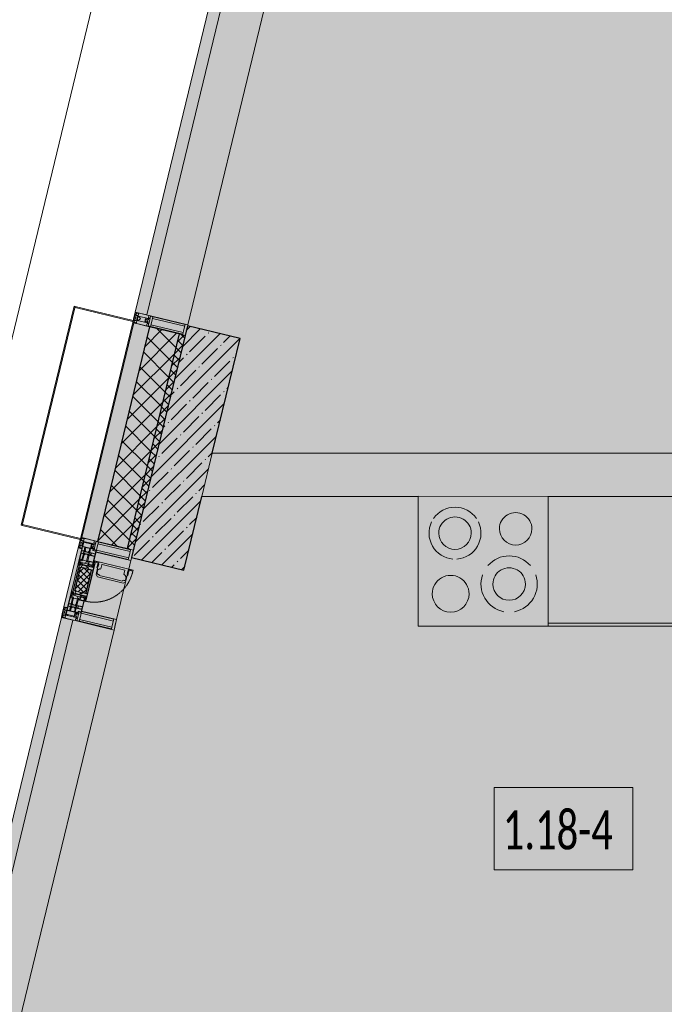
# Model space of a CAD drawing. Header units: millimetres. Extents: x -76220005 to 7466349, y -86687 to 22351.
# Tile 18 of 256: x 20439 to 23414, y -39974 to -35428. Entities that reach past the tile are written whole.
import ezdxf

# ---------------------------------------------------------------- set-up
doc = ezdxf.new("R2010")
doc.units = ezdxf.units.MM
doc.linetypes.add('-D1-02х01', pattern=[3, 2, -1])
for name, color, linetype, lineweight in [('_0', 7, 'Continuous', 13), ('A-010-A_ROOM', 7, 'Continuous', 18), ('A-200-M_WALL', 7, 'Continuous', 5), ('A-200-M_WALL_PAT', 7, 'Continuous', 5), ('A-214-M_CURT_WALL', 7, 'Continuous', 5), ('A-215-M_CURT_PANEL', 7, 'Continuous', 5), ('A-280-M_COLUMN', 7, 'Continuous', 5), ('A-314-M_WINDOW', 7, 'Continuous', 5), ('A-700-M_FFE', 7, 'Continuous', 5), ('E-610-M_EPS', 7, 'Continuous', 5), ('S-280-M_COLUMN', 7, 'Continuous', 5), ('Z-060-M_DETAIL', 7, 'Continuous', 5), ('Ограждение', 7, 'Continuous', 5), ('Поручни', 7, 'Continuous', 5)]:
    doc.layers.add(name, color=color, linetype=linetype, lineweight=lineweight)
doc.styles.add('Calibri Light_2', font='Calibri light.ttf', dxfattribs={"width": 0.7, "height": 250})

# ---------------------------------------------------------------- blocks, each defined once
blk = doc.blocks.new('System Panel - A_PAN_Glass-3940179-50_AS_Plan_10')
at = {"layer": 'A-215-M_CURT_PANEL'}
for p, q in [((925, 55), (-925, 55)), ((-925, 55), (-925, 0)), ((925, 0), (925, 55)), ((-925, 0), (925, 0))]:
    blk.add_line(p, q, dxfattribs=at)
blk = doc.blocks.new('Rectangular Mullion - R_StandardFrame_50Wx250H-3725803-50_AS_Plan_10')
at = {"layer": 'A-214-M_CURT_WALL'}
blk.add_line((-11858.8, 24972.1), (-11423.8, 26770.2), dxfattribs=at)
blk = doc.blocks.new('Rectangular Mullion - 50Wx250H-2623690-50_AS_Plan_10')
at = {"layer": 'Z-060-M_DETAIL'}
for p, q in [((-25, 65.2), (-25, 250)), ((-25, 250), (0, 250)), ((-23, 237.3), (0, 237.3)), ((-23, 237.3), (-23, 73.6)), ((-14.9, 84), (-14.9, 237.3)), ((25, 250), (0, 250)), ((23, 237.3), (0, 237.3)), ((14.9, 84), (14.9, 237.3)), ((23, 237.3), (23, 73.6)), ((25, 65.2), (25, 250)), ((-14, 65.2), (-25, 65.2)), ((0, 84), (-23, 84)), ((-0.5, 73.6), (-23, 73.6)), ((-14, 71.3), (-14, 65.2)), ((-10, 71.3), (-14, 71.3)), ((-10, 53), (-10, 71.3)), ((-8.7, 53), (-10, 53)), ((-10, 53), (-10, 17)), ((-8.7, 53), (-7, 54.7)), ((-7, 65.2), (-5.9, 67.3)), ((-7, 65.2), (-7, 54.7)), ((-4.1, 67.3), (-5.9, 67.3)), ((-4.1, 67.3), (-2.9, 65.1)), ((-2.9, 65.1), (-2.9, 54.6)), ((-1.3, 53), (-2.9, 54.6)), ((0, 53), (-1.3, 53)), ((0, 84), (23, 84)), ((0, 53), (1.3, 53)), ((0.5, 73.6), (23, 73.6)), ((1.3, 53), (2.9, 54.6)), ((4.1, 67.3), (2.9, 65.1)), ((2.9, 65.1), (2.9, 54.6)), ((4.1, 67.3), (5.9, 67.3)), ((7, 65.2), (5.9, 67.3)), ((7, 65.2), (7, 54.7)), ((8.7, 53), (7, 54.7)), ((8.7, 53), (10, 53)), ((10, 71.3), (14, 71.3)), ((10, 53), (10, 71.3)), ((10, 53), (10, 17)), ((14, 71.3), (14, 65.2)), ((14, 65.2), (25, 65.2)), ((-23.8, 14.6), (-25, 14.2)), ((-25, 0), (-25, 14.2)), ((-22.3, 17), (-23.8, 17)), ((-23.8, 17), (-23.8, 14.6)), ((-22.5, 10.6), (-23.8, 14.6)), ((-22.5, 10.6), (-23.7, 9.9)), ((-23.7, 1.3), (-23.7, 9.9)), ((-23.7, 1.3), (-11.8, 1.3)), ((-23.2, 10.2), (-22.5, 8)), ((-22.5, 8), (-22.5, 4.5)), ((-21.3, 4.5), (-22.5, 4.5)), ((-22.3, 17), (-22.3, 16)), ((-22.3, 16), (-21.3, 16)), ((-19, 17.6), (-21.3, 16)), ((-21.3, 4.5), (-21.3, 6.5)), ((-21.3, 6.5), (-14.2, 6.5)), ((-18.4, 16.6), (-19, 17.6)), ((-7.4, 16.6), (-18.4, 16.6)), ((-14.2, 6.5), (-14.2, 4.5)), ((-13.2, 4.5), (-14.2, 4.5)), ((-13.2, 4.5), (-12.2, 7.2)), ((-12.7, 7.6), (-11.3, 11.4)), ((-12.7, 7.6), (-11.8, 6.9)), ((-12.2, 9), (-12.2, 14.8)), ((-12.2, 14.8), (0, 14.8)), ((-11.8, 1.3), (-11.8, 6.9)), ((-10.5, 11.2), (-11.3, 11.4)), ((-10.5, 1.5), (-10.5, 11.2)), ((-4.8, 1.5), (-10.5, 1.5)), ((-10, 17), (-7.5, 17)), ((-8.5, 23), (-1.5, 30)), ((-8.5, 18.5), (-8.5, 23)), ((-7.5, 18.5), (-8.5, 18.5)), ((-7.5, 17), (-7.5, 18.5)), ((-7.4, 18), (-7.4, 16.6)), ((-2.6, 18), (-7.4, 18)), ((0, 8), (-4.8, 8)), ((-4.8, 1.5), (-4.8, 8)), ((-2.6, 18), (-2.6, 16.8)), ((-2.6, 16.8), (0, 16.8)), ((-1.5, 30), (0, 30)), ((1.5, 30), (0, 30)), ((2.6, 16.8), (0, 16.8)), ((0, 14.8), (0, 16.8)), ((0, 14.8), (0, 16.8)), ((12.2, 14.8), (0, 14.8)), ((0, 0), (0, 8)), ((0, 8), (4.8, 8)), ((0, 0), (0, 8)), ((8.5, 23), (1.5, 30)), ((2.6, 18), (2.6, 16.8)), ((2.6, 18), (7.4, 18)), ((4.8, 1.5), (4.8, 8)), ((4.8, 1.5), (10.5, 1.5)), ((7.4, 18), (7.4, 16.6)), ((7.4, 16.6), (18.4, 16.6)), ((7.5, 18.5), (8.5, 18.5)), ((7.5, 17), (7.5, 18.5)), ((10, 17), (7.5, 17)), ((8.5, 18.5), (8.5, 23)), ((10.5, 11.2), (11.3, 11.4)), ((10.5, 1.5), (10.5, 11.2)), ((12.7, 7.6), (11.3, 11.4)), ((12.7, 7.6), (11.8, 6.9)), ((11.8, 1.3), (11.8, 6.9)), ((23.7, 1.3), (11.8, 1.3)), ((12.2, 9), (12.2, 14.8)), ((13.2, 4.5), (12.2, 7.2)), ((13.2, 4.5), (14.2, 4.5)), ((21.3, 6.5), (14.2, 6.5)), ((14.2, 6.5), (14.2, 4.5)), ((18.4, 16.6), (19, 17.6)), ((19, 17.6), (21.3, 16)), ((22.3, 16), (21.3, 16)), ((21.3, 4.5), (21.3, 6.5)), ((21.3, 4.5), (22.5, 4.5)), ((22.3, 17), (22.3, 16)), ((22.3, 17), (23.8, 17)), ((22.5, 10.6), (23.8, 14.6)), ((22.5, 10.6), (23.7, 9.9)), ((23.2, 10.2), (22.5, 8)), ((22.5, 8), (22.5, 4.5)), ((23.7, 1.3), (23.7, 9.9)), ((23.8, 17), (23.8, 14.6)), ((23.8, 14.6), (25, 14.2)), ((25, 0), (25, 14.2)), ((-25, 0), (0, 0)), ((25, 0), (0, 0))]:
    blk.add_line(p, q, dxfattribs=at)
for centre, start, end in [((-0.5, 73.1), 360, 90), ((0.5, 73.1), 90, 180)]:
    blk.add_arc(centre, 0.5, start, end, dxfattribs=at)
blk = doc.blocks.new('Rectangular Mullion - R_StandardFrame_50Wx250H-3812575-50_AS_Plan_10')
at = {"layer": 'A-214-M_CURT_WALL', "lineweight": 9}
for p, q in [((-50, -250), (-50, 0)), ((-50, 0), (0, 0)), ((0, 0), (0, -250)), ((0, -250), (-50, -250))]:
    blk.add_line(p, q, dxfattribs=at)
blk = doc.blocks.new('A_PAN_Створка - 383мм-V43-50_AS_Plan_10')
at = {"layer": 'A-215-M_CURT_PANEL'}
h = blk.add_hatch(dxfattribs=at)
h.set_pattern_fill('FP_46', color=256, style=0, pattern_type=2)
h.set_pattern_definition([(328.6, (-7023.403, -17648.281), (10.420193, 17.071016), []), (58.6, (-7023.403, -17648.281), (-17.071016, 10.420193), [])])
h.paths.add_polyline_path([(-54.6, -81.8), (-53.6, -82.7), (54.6, -81.8), (54.6, -63.4), (57.2, -60.8), (57.2, -36.4), (54.9, -34.1), (54.5, -31.8), (-54.5, -31.8), (-54.9, -34.1), (-57.2, -36.4), (-57.2, -60.8), (-54.6, -63.4)])
at = {"layer": 'A-314-M_WINDOW'}
for p, q in [((-67.9, -17), (-171, -17)), ((-171, -17), (-171, -57)), ((-171, -18.5), (-153.5, -18.5)), ((-153.5, -18.5), (-152, -20)), ((-152, -20), (-152, -73.5)), ((-150.5, -17), (-150.5, -29.4)), ((-132.4, -18.6), (-150.5, -18.6)), ((-150.5, -29.4), (-132.4, -29.4)), ((-150.5, -33.6), (-150.5, -68)), ((-136.3, -33.6), (-150.5, -33.6)), ((-137.2, -31), (-135.8, -35)), ((-132.5, -31), (-137.2, -31)), ((-132.1, -36.8), (-135.8, -35)), ((-132.5, -31.9), (-133.4, -33.7)), ((-133.4, -33.7), (-130.1, -35.3)), ((-132.5, -31.9), (-132.5, -31)), ((-132.4, -29.4), (-132.4, -18.6)), ((-132.1, -49), (-132.1, -36.8)), ((-131, -18.2), (-131, -29.5)), ((-120.8, -18.2), (-131, -18.2)), ((-131, -29.5), (-120.8, -29.5)), ((-131, -30.9), (-131, -33)), ((-120.8, -30.9), (-131, -30.9)), ((-129.4, -34.6), (-131, -33)), ((-130.1, -35.3), (-129.4, -34.6)), ((-130.1, -35.3), (-130.1, -50.4)), ((-122.4, -34.6), (-120.8, -33)), ((-121.7, -35.3), (-122.4, -34.6)), ((-118.4, -33.7), (-121.7, -35.3)), ((-121.7, -35.3), (-121.7, -50.4)), ((-120.8, -18.2), (-120.8, -29.5)), ((-120.8, -30.9), (-120.8, -33)), ((-119.7, -36.8), (-115.9, -35)), ((-119.7, -49), (-119.7, -36.8)), ((-119.3, -18.6), (-92.5, -18.6)), ((-119.3, -29.4), (-119.3, -18.6)), ((-92.5, -29.4), (-119.3, -29.4)), ((-119.3, -31), (-114.6, -31)), ((-119.3, -31.9), (-119.3, -31)), ((-119.3, -31.9), (-118.4, -33.7)), ((-114.6, -31), (-115.9, -35)), ((-94.1, -33.5), (-115.4, -33.5)), ((-89.9, -35.1), (-94.1, -33.5)), ((-92.5, -18.6), (-92.5, -29.4)), ((-90.8, -18.5), (-90.8, -29.4)), ((-87.3, -18.5), (-90.8, -18.5)), ((-90.8, -29.4), (-85.9, -29.4)), ((-89.9, -32.5), (-89.9, -35.1)), ((-85.9, -32.5), (-89.9, -32.5)), ((-89.9, -35.1), (-89.9, -50.9)), ((-87.3, -20.4), (-87.3, -18.5)), ((-87.3, -20.4), (-87.3, -21.9)), ((-84.8, -20.4), (-87.3, -20.4)), ((-87.3, -21.9), (-85.9, -21.9)), ((-85.9, -18.2), (-85.9, -20.4)), ((-75.9, -18.2), (-85.9, -18.2)), ((-85.9, -21.9), (-85.9, -29.4)), ((-85.9, -29.4), (-85.9, -32.5)), ((-83.4, -20.4), (-84.8, -20.4)), ((-70, -33.8), (-83.4, -20.4)), ((-78, -84), (-78, -23.5)), ((-78, -23.5), (-67.9, -23.5)), ((-78, -36.8), (-70, -36.8)), ((-78, -45.6), (-78, -36.8)), ((-75.9, -21.5), (-75.9, -18.2)), ((-75.9, -21.5), (-75.9, -23.5)), ((-74.9, -21.5), (-75.9, -21.5)), ((-75.9, -23.5), (-73, -23.5)), ((-74.9, -17.9), (-74.9, -21.5)), ((-68.9, -17.9), (-74.9, -17.9)), ((-67.2, -29.3), (-73, -23.5)), ((-61.4, -23.5), (-70, -32.1)), ((-70, -32.1), (-70, -62.5)), ((-70, -36.8), (-70, -33.8)), ((-68.9, -21.5), (-68.9, -17.9)), ((-67.9, -21.5), (-68.9, -21.5)), ((67.9, -17), (-67.9, -17)), ((-61.4, -23.5), (-67.9, -17)), ((-67.9, -17), (-67.9, -23.5)), ((-67.9, -17), (67.9, -17)), ((-67.9, -21.5), (-67.9, -23.5)), ((-67.9, -23.5), (-64.6, -26.8)), ((-67.9, -23.5), (-64.6, -26.8)), ((-64.6, -26.8), (-67.2, -29.3)), ((-64.6, -26.8), (-61.4, -23.5)), ((61.4, -23.5), (-61.4, -23.5)), ((67.9, -17), (61.4, -23.5)), ((70, -32.1), (61.4, -23.5)), ((61.4, -23.5), (64.6, -26.8)), ((67.9, -23.5), (64.6, -26.8)), ((64.6, -26.8), (67.9, -23.5)), ((64.6, -26.8), (67.2, -29.3)), ((67.2, -29.3), (73, -23.5)), ((67.9, -23.5), (67.9, -17)), ((171, -17), (67.9, -17)), ((67.9, -21.5), (67.9, -23.5)), ((67.9, -21.5), (68.9, -21.5)), ((67.9, -23.5), (78, -23.5)), ((68.9, -17.9), (74.9, -17.9)), ((68.9, -21.5), (68.9, -17.9)), ((70, -33.8), (83.4, -20.4)), ((70, -62.5), (70, -32.1)), ((70, -36.8), (70, -33.8)), ((78, -36.8), (70, -36.8)), ((75.9, -23.5), (73, -23.5)), ((74.9, -17.9), (74.9, -21.5)), ((74.9, -21.5), (75.9, -21.5)), ((75.9, -18.2), (85.9, -18.2)), ((75.9, -21.5), (75.9, -18.2)), ((75.9, -21.5), (75.9, -23.5)), ((78, -23.5), (78, -84)), ((78, -45.6), (78, -36.8)), ((83.4, -20.4), (84.8, -20.4)), ((84.8, -20.4), (87.3, -20.4)), ((85.9, -18.2), (85.9, -20.4)), ((85.9, -21.9), (85.9, -29.4)), ((87.3, -21.9), (85.9, -21.9)), ((85.9, -29.4), (85.9, -32.5)), ((90.8, -29.4), (85.9, -29.4)), ((85.9, -32.5), (89.9, -32.5)), ((87.3, -18.5), (90.8, -18.5)), ((87.3, -20.4), (87.3, -18.5)), ((87.3, -20.4), (87.3, -21.9)), ((89.9, -32.5), (89.9, -35.1)), ((89.9, -35.1), (94.1, -33.5)), ((89.9, -35.1), (89.9, -50.9)), ((90.8, -18.5), (90.8, -29.4)), ((92.5, -18.6), (92.5, -29.4)), ((119.3, -18.6), (92.5, -18.6)), ((92.5, -29.4), (119.3, -29.4)), ((94.1, -33.5), (115.4, -33.5)), ((114.6, -31), (115.9, -35)), ((119.3, -31), (114.6, -31)), ((119.7, -36.8), (115.9, -35)), ((119.3, -31.9), (118.4, -33.7)), ((118.4, -33.7), (121.7, -35.3)), ((119.3, -29.4), (119.3, -18.6)), ((119.3, -31.9), (119.3, -31)), ((119.7, -49), (119.7, -36.8)), ((120.8, -18.2), (120.8, -29.5)), ((120.8, -18.2), (131, -18.2)), ((131, -29.5), (120.8, -29.5)), ((120.8, -30.9), (120.8, -33)), ((120.8, -30.9), (131, -30.9)), ((122.4, -34.6), (120.8, -33)), ((121.7, -35.3), (122.4, -34.6)), ((121.7, -35.3), (121.7, -50.4)), ((129.4, -34.6), (131, -33)), ((130.1, -35.3), (129.4, -34.6)), ((133.4, -33.7), (130.1, -35.3)), ((130.1, -35.3), (130.1, -50.4)), ((131, -18.2), (131, -29.5)), ((131, -30.9), (131, -33)), ((132.1, -36.8), (135.8, -35)), ((132.1, -49), (132.1, -36.8)), ((132.4, -18.6), (150.5, -18.6)), ((132.4, -29.4), (132.4, -18.6)), ((150.5, -29.4), (132.4, -29.4)), ((132.5, -31), (137.2, -31)), ((132.5, -31.9), (132.5, -31)), ((132.5, -31.9), (133.4, -33.7)), ((137.2, -31), (135.8, -35)), ((136.3, -33.6), (150.5, -33.6)), ((150.5, -17), (150.5, -29.4)), ((150.5, -33.6), (150.5, -68)), ((153.5, -18.5), (152, -20)), ((152, -20), (152, -73.5)), ((171, -18.5), (153.5, -18.5)), ((171, -57), (171, -17)), ((-171, -55.5), (-152, -55.5)), ((-171, -57), (-156, -57)), ((-153, -60), (-153, -73.5)), ((-153, -73.5), (-150, -73.5)), ((-136.4, -52.4), (-150.5, -52.4)), ((-150.5, -56.6), (-132.4, -56.6)), ((-150.5, -68), (-143.5, -68)), ((-150.5, -69.5), (-150.5, -73.5)), ((-145, -69.5), (-150.5, -69.5)), ((-150, -73.5), (-150, -84)), ((-150, -84), (-78, -84)), ((-148.5, -81), (-148.5, -82.5)), ((-143.5, -81), (-148.5, -81)), ((-148.5, -82.5), (-132.4, -82.5)), ((-145, -69.5), (-145, -79.5)), ((-143.5, -68), (-143.5, -81)), ((-137.2, -54.8), (-135.8, -50.8)), ((-132.5, -54.8), (-137.2, -54.8)), ((-132.1, -49), (-135.8, -50.8)), ((-133.4, -52), (-130.1, -50.4)), ((-132.5, -53.8), (-133.4, -52)), ((-132.5, -53.8), (-132.5, -54.8)), ((-132.4, -56.6), (-132.4, -82.5)), ((-129.4, -51.1), (-131, -52.7)), ((-131, -55.1), (-131, -52.7)), ((-120.8, -55.1), (-131, -55.1)), ((-131, -56.5), (-131, -62.6)), ((-131, -56.5), (-120.8, -56.5)), ((-120.8, -62.6), (-131, -62.6)), ((-131, -64.6), (-120.8, -64.6)), ((-131, -82.5), (-131, -64.6)), ((-131, -82.5), (-120.8, -82.5)), ((-130.1, -50.4), (-129.4, -51.1)), ((-121.7, -50.4), (-122.4, -51.1)), ((-122.4, -51.1), (-120.8, -52.7)), ((-118.4, -52), (-121.7, -50.4)), ((-120.8, -55.1), (-120.8, -52.7)), ((-120.8, -56.5), (-120.8, -62.6)), ((-120.8, -82.5), (-120.8, -64.6)), ((-119.7, -49), (-115.9, -50.8)), ((-119.3, -53.8), (-118.4, -52)), ((-119.3, -53.8), (-119.3, -54.8)), ((-119.3, -54.8), (-114.6, -54.8)), ((-119.3, -56.6), (-119.3, -82.5)), ((-92.5, -56.6), (-119.3, -56.6)), ((-119.3, -82.5), (-92.5, -82.5)), ((-114.6, -54.8), (-115.9, -50.8)), ((-94.1, -52.5), (-115.3, -52.5)), ((-89.9, -50.9), (-94.1, -52.5)), ((-92.5, -56.6), (-92.5, -82.5)), ((-73.9, -87.5), (-91.5, -87.5)), ((-91.5, -87.5), (-91.5, -92)), ((-90.8, -56.6), (-85.9, -56.6)), ((-90.8, -62.7), (-90.8, -56.6)), ((-80.4, -62.7), (-90.8, -62.7)), ((-90.8, -64.6), (-90.8, -82.5)), ((-80.1, -64.6), (-90.8, -64.6)), ((-90.8, -82.5), (-79.5, -82.5)), ((-89.9, -52.2), (-89.9, -50.9)), ((-89.9, -52.2), (-88.6, -53.5)), ((-85.9, -53.5), (-88.6, -53.5)), ((-85.9, -53.5), (-78, -45.6)), ((-85.9, -56.6), (-85.9, -53.5)), ((-78, -84), (-85, -84)), ((-85, -84), (-85, -87.5)), ((-85, -87.5), (-78, -87.5)), ((-80.4, -61.1), (-80.4, -62.7)), ((-78, -61.1), (-80.4, -61.1)), ((-80.1, -66.1), (-80.1, -64.6)), ((-78, -66.1), (-80.1, -66.1)), ((-79.5, -80.6), (-78, -80.6)), ((-79.5, -82.5), (-79.5, -80.6)), ((-78, -66.1), (-78, -61.1)), ((-78, -87.5), (-78, -84)), ((-78, -84), (-73.9, -84)), ((-70, -62.5), (-73.9, -62.5)), ((-73.9, -62.5), (-73.9, -87.5)), ((73.9, -62.5), (70, -62.5)), ((73.9, -87.5), (73.9, -62.5)), ((73.9, -84), (78, -84)), ((91.5, -87.5), (73.9, -87.5)), ((85.9, -53.5), (78, -45.6)), ((78, -61.1), (80.4, -61.1)), ((78, -66.1), (78, -61.1)), ((78, -66.1), (80.1, -66.1)), ((79.5, -80.6), (78, -80.6)), ((78, -87.5), (78, -84)), ((78, -84), (85, -84)), ((78, -84), (150, -84)), ((85, -87.5), (78, -87.5)), ((79.5, -82.5), (79.5, -80.6)), ((90.8, -82.5), (79.5, -82.5)), ((80.1, -64.6), (90.8, -64.6)), ((80.1, -66.1), (80.1, -64.6)), ((80.4, -61.1), (80.4, -62.7)), ((80.4, -62.7), (90.8, -62.7)), ((85, -84), (85, -87.5)), ((85.9, -53.5), (88.6, -53.5)), ((85.9, -56.6), (85.9, -53.5)), ((90.8, -56.6), (85.9, -56.6)), ((89.9, -52.2), (88.6, -53.5)), ((89.9, -50.9), (94.1, -52.5)), ((89.9, -52.2), (89.9, -50.9)), ((90.8, -62.7), (90.8, -56.6)), ((90.8, -64.6), (90.8, -82.5)), ((91.5, -92), (91.5, -87.5)), ((92.5, -56.6), (119.3, -56.6)), ((92.5, -56.6), (92.5, -82.5)), ((119.3, -82.5), (92.5, -82.5)), ((94.1, -52.5), (115.3, -52.5)), ((114.6, -54.8), (115.9, -50.8)), ((119.3, -54.8), (114.6, -54.8)), ((119.7, -49), (115.9, -50.8)), ((118.4, -52), (121.7, -50.4)), ((119.3, -53.8), (118.4, -52)), ((119.3, -53.8), (119.3, -54.8)), ((119.3, -56.6), (119.3, -82.5)), ((122.4, -51.1), (120.8, -52.7)), ((120.8, -55.1), (120.8, -52.7)), ((120.8, -55.1), (131, -55.1)), ((120.8, -56.5), (120.8, -62.6)), ((131, -56.5), (120.8, -56.5)), ((120.8, -62.6), (131, -62.6)), ((120.8, -82.5), (120.8, -64.6)), ((131, -64.6), (120.8, -64.6)), ((131, -82.5), (120.8, -82.5)), ((121.7, -50.4), (122.4, -51.1)), ((130.1, -50.4), (129.4, -51.1)), ((129.4, -51.1), (131, -52.7)), ((133.4, -52), (130.1, -50.4)), ((131, -55.1), (131, -52.7)), ((131, -56.5), (131, -62.6)), ((131, -82.5), (131, -64.6)), ((132.1, -49), (135.8, -50.8)), ((150.5, -56.6), (132.4, -56.6)), ((132.4, -56.6), (132.4, -82.5)), ((148.5, -82.5), (132.4, -82.5)), ((132.5, -53.8), (133.4, -52)), ((132.5, -53.8), (132.5, -54.8)), ((132.5, -54.8), (137.2, -54.8)), ((137.2, -54.8), (135.8, -50.8)), ((136.4, -52.4), (150.5, -52.4)), ((143.5, -68), (143.5, -81)), ((150.5, -68), (143.5, -68)), ((143.5, -81), (148.5, -81)), ((145, -69.5), (150.5, -69.5)), ((145, -69.5), (145, -79.5)), ((148.5, -81), (148.5, -82.5)), ((150, -84), (150, -73.5)), ((150, -73.5), (153, -73.5)), ((150.5, -69.5), (150.5, -73.5)), ((171, -55.5), (152, -55.5)), ((153, -73.5), (153, -60)), ((156, -57), (171, -57)), ((-91.5, -92), (91.5, -92))]:
    blk.add_line(p, q, dxfattribs=at)
for centre, start, end in [((-156, -60), 0, 90), ((156, -60), 90, 180)]:
    blk.add_arc(centre, 3, start, end, dxfattribs=at)
at = {"layer": 'A-314-M_WINDOW', "linetype": '-D1-02х01'}
blk.add_arc((91.4, -87.5), 183, 181.4091, 271.1445, dxfattribs=at)
at = {"layer": 'Z-060-M_DETAIL'}
for p, q in [((-70, -32.1), (-61.4, -23.5)), ((-70, -62.5), (-70, -32.1)), ((-67.8, -38.3), (-65.7, -37.4)), ((-67.8, -55.7), (-67.8, -38.3)), ((-65.7, -37.4), (-60.8, -34.7)), ((61.4, -23.5), (-61.4, -23.5)), ((-60.8, -34.7), (-57.3, -35.9)), ((-55.2, -33.8), (-57.3, -35.9)), ((-54.9, -34.1), (-57.2, -36.4)), ((-57.2, -36.4), (-57.2, -60.8)), ((-55.2, -33.8), (-54.8, -31.5)), ((-54.9, -25.8), (-53.9, -24.8)), ((-54.9, -29.5), (-54.9, -25.8)), ((-53.9, -30.5), (-54.9, -29.5)), ((-54.5, -31.8), (-54.9, -34.1)), ((0, -31.5), (-54.8, -31.5)), ((54.5, -31.8), (-54.5, -31.8)), ((-53.9, -24.8), (53.9, -24.8)), ((53.9, -30.5), (-53.9, -30.5)), ((0, -31.5), (54.8, -31.5)), ((54.9, -25.8), (53.9, -24.8)), ((53.9, -30.5), (54.9, -29.5)), ((54.9, -34.1), (54.5, -31.8)), ((55.2, -33.8), (54.8, -31.5)), ((54.9, -29.5), (54.9, -25.8)), ((57.2, -36.4), (54.9, -34.1)), ((55.2, -33.8), (57.3, -35.9)), ((57.2, -60.8), (57.2, -36.4)), ((60.8, -34.7), (57.3, -35.9)), ((65.7, -37.4), (60.8, -34.7)), ((70, -32.1), (61.4, -23.5)), ((67.8, -38.3), (65.7, -37.4)), ((67.8, -55.7), (67.8, -38.3)), ((70, -62.5), (70, -32.1)), ((-91.5, -87.5), (-73.9, -87.5)), ((-91.5, -92), (-91.5, -87.5)), ((-83.4, -90.3), (-83.4, -87.5)), ((-83.4, -90.3), (-69.4, -90.3)), ((-73.9, -62.5), (-70, -62.5)), ((-73.9, -87.5), (-73.9, -62.5)), ((-69.4, -66.5), (-73.9, -66.5)), ((-73.9, -81.5), (-69.4, -81.5)), ((-69.4, -85.5), (-73.9, -85.5)), ((-69.4, -81.5), (-69.4, -66.5)), ((-69.4, -90.3), (-69.4, -85.5)), ((-61.7, -62.5), (-67.9, -62.5)), ((-67.9, -62.5), (-67.9, -89.3)), ((-67.9, -89.3), (-66.9, -90.3)), ((-66, -56.5), (-67.8, -55.7)), ((-66.9, -90.3), (-57.4, -90.3)), ((-66, -56.5), (-62, -59.1)), ((-62, -59.1), (-60.7, -61)), ((-61.7, -64.9), (-61.7, -62.5)), ((-60.1, -67.7), (-61.7, -64.9)), ((-60.7, -61), (-57.4, -61)), ((-56.4, -67.7), (-60.1, -67.7)), ((-57.4, -61), (-54.9, -63.5)), ((-57.4, -90.3), (-56.4, -89.4)), ((-57.2, -60.8), (-54.6, -63.4)), ((-56.4, -89.4), (-56.4, -67.7)), ((-54.9, -63.5), (-54.9, -81.9)), ((-54.9, -81.9), (-53.8, -83)), ((-54.9, -85.6), (-53.9, -84.6)), ((-54.9, -89.3), (-54.9, -85.6)), ((-53.9, -90.3), (-54.9, -89.3)), ((-54.6, -63.4), (-54.6, -81.8)), ((-54.6, -81.8), (-53.6, -82.7)), ((-53.9, -84.6), (53.9, -84.6)), ((53.9, -90.3), (-53.9, -90.3)), ((53.8, -83), (-53.8, -83)), ((-53.6, -82.7), (53.6, -82.7)), ((53.6, -82.7), (54.6, -81.8)), ((54.9, -81.9), (53.8, -83)), ((54.9, -85.6), (53.9, -84.6)), ((53.9, -90.3), (54.9, -89.3)), ((54.6, -63.4), (57.2, -60.8)), ((54.6, -81.8), (54.6, -63.4)), ((57.4, -61), (54.9, -63.5)), ((54.9, -63.5), (54.9, -81.9)), ((54.9, -89.3), (54.9, -85.6)), ((56.4, -67.7), (60.1, -67.7)), ((56.4, -89.4), (56.4, -67.7)), ((57.4, -90.3), (56.4, -89.4)), ((60.7, -61), (57.4, -61)), ((66.9, -90.3), (57.4, -90.3)), ((60.1, -67.7), (61.7, -64.9)), ((62, -59.1), (60.7, -61)), ((61.7, -62.5), (67.9, -62.5)), ((61.7, -64.9), (61.7, -62.5)), ((66, -56.5), (62, -59.1)), ((66, -56.5), (67.8, -55.7)), ((67.9, -89.3), (66.9, -90.3)), ((67.9, -62.5), (67.9, -89.3)), ((69.4, -66.5), (73.9, -66.5)), ((69.4, -81.5), (69.4, -66.5)), ((73.9, -81.5), (69.4, -81.5)), ((69.4, -85.5), (73.9, -85.5)), ((69.4, -90.3), (69.4, -85.5)), ((83.4, -90.3), (69.4, -90.3)), ((73.9, -62.5), (70, -62.5)), ((73.9, -87.5), (73.9, -62.5)), ((91.5, -87.5), (73.9, -87.5)), ((83.4, -90.3), (83.4, -87.5)), ((91.5, -92), (91.5, -87.5)), ((-91.5, -92), (91.5, -92))]:
    blk.add_line(p, q, dxfattribs=at)
at = {"layer": 'Z-060-M_DETAIL', "color": 9, "true_color": 0xc8c8c8}
for p, q in [((95.1, -87.5), (95.1, -105.1)), ((99.6, -87.5), (95.1, -87.5)), ((99.6, -270.5), (99.6, -87.5)), ((39.7, -109), (31.1, -117.6)), ((31.1, -117.6), (31.1, -240.4)), ((41.4, -123.8), (39.1, -124.2)), ((39.1, -179), (39.1, -124.2)), ((70.1, -109), (39.7, -109)), ((41.4, -123.8), (43.5, -121.7)), ((45, -113.3), (42.3, -118.2)), ((42.3, -118.2), (43.5, -121.7)), ((45.9, -111.2), (45, -113.3)), ((63.3, -111.2), (45.9, -111.2)), ((64.1, -113), (63.3, -111.2)), ((64.1, -113), (66.7, -117)), ((66.7, -117), (68.6, -118.3)), ((68.6, -118.3), (68.6, -121.6)), ((68.6, -121.6), (71.1, -124.1)), ((70.1, -105.1), (70.1, -109)), ((95.1, -105.1), (70.1, -105.1)), ((71.1, -124.1), (89.5, -124.1)), ((74.1, -109.6), (74.1, -105.1)), ((89.1, -109.6), (74.1, -109.6)), ((89.1, -105.1), (89.1, -109.6)), ((89.5, -124.1), (90.6, -125.2)), ((90.6, -125.2), (90.6, -232.8)), ((93.1, -109.6), (93.1, -105.1)), ((97.9, -109.6), (93.1, -109.6)), ((97.9, -95.6), (95.1, -95.6)), ((97.9, -95.6), (97.9, -109.6)), ((39.1, -179), (39.1, -233.8)), ((39.7, -249), (31.1, -240.4)), ((41.4, -234.2), (39.1, -233.8)), ((70.1, -249), (39.7, -249)), ((41.4, -234.2), (43.5, -236.3)), ((42.3, -239.8), (43.5, -236.3)), ((45, -244.7), (42.3, -239.8)), ((45.9, -246.8), (45, -244.7)), ((63.3, -246.8), (45.9, -246.8)), ((64.1, -245), (63.3, -246.8)), ((64.1, -245), (66.7, -241)), ((66.7, -241), (68.6, -239.7)), ((68.6, -236.4), (71.1, -233.9)), ((68.6, -239.7), (68.6, -236.4)), ((70.1, -252.9), (70.1, -249)), ((95.1, -252.9), (70.1, -252.9)), ((71.1, -233.9), (89.5, -233.9)), ((74.1, -248.4), (74.1, -252.9)), ((89.1, -248.4), (74.1, -248.4)), ((89.1, -252.9), (89.1, -248.4)), ((89.5, -233.9), (90.6, -232.8)), ((93.1, -248.4), (93.1, -252.9)), ((97.9, -248.4), (93.1, -248.4)), ((95.1, -270.5), (95.1, -252.9)), ((97.9, -262.4), (95.1, -262.4)), ((99.6, -270.5), (95.1, -270.5)), ((97.9, -262.4), (97.9, -248.4))]:
    blk.add_line(p, q, dxfattribs=at)
blk = doc.blocks.new('Rectangular Mullion - R_StandardFrame_50Wx250H-V7-50_AS_Plan_10')
at = {"layer": 'A-214-M_CURT_WALL'}
for p, q in [((34660, -505), (34700.4, -505)), ((34729.9, -505), (34940, -505)), ((34660, -755), (34940, -755))]:
    blk.add_line(p, q, dxfattribs=at)
blk = doc.blocks.new('Rectangular Mullion - 50Wx250H-V1-50_AS_Plan_10')
at = {"layer": 'Z-060-M_DETAIL'}
for p, q in [((-25, 84), (-25, 250)), ((-25, 250), (0, 250)), ((-23, 237.3), (0, 237.3)), ((-23, 237.3), (-23, 84)), ((-14.9, 84), (-14.9, 237.3)), ((25, 250), (0, 250)), ((23, 237.3), (0, 237.3)), ((14.9, 84), (14.9, 237.3)), ((23, 237.3), (23, 73.6)), ((25, 65.2), (25, 250)), ((0, 84), (-15, 84)), ((-0.5, 73.6), (-15, 73.6)), ((-10, 71.3), (-12, 71.3)), ((-10, 57.4), (-10, 71.3)), ((-7, 65.2), (-5.9, 67.3)), ((-7, 65.2), (-7, 57)), ((-4.1, 67.3), (-5.9, 67.3)), ((-4.1, 67.3), (-2.9, 65.1)), ((-2.9, 65.1), (-2.9, 57)), ((0, 84), (23, 84)), ((0.5, 73.6), (23, 73.6)), ((4.1, 67.3), (2.9, 65.1)), ((2.9, 65.1), (2.9, 57)), ((4.1, 67.3), (5.9, 67.3)), ((7, 65.2), (5.9, 67.3)), ((7, 65.2), (7, 54.7)), ((8.7, 53), (7, 54.7)), ((8.7, 53), (10, 53)), ((10, 71.3), (14, 71.3)), ((10, 53), (10, 71.3)), ((10, 53), (10, 17)), ((14, 71.3), (14, 65.2)), ((14, 65.2), (25, 65.2)), ((-23.8, 14.6), (-25, 14.2)), ((-25, 0), (-25, 14.2)), ((-23.8, 17), (-23.8, 14.6)), ((-22.5, 10.6), (-23.8, 14.6)), ((-22.5, 10.6), (-23.7, 9.9)), ((-23.7, 1.3), (-23.7, 9.9)), ((-23.7, 1.3), (-11.8, 1.3)), ((-23.2, 10.2), (-22.5, 8)), ((-22.5, 8), (-22.5, 4.5)), ((-21.3, 4.5), (-22.5, 4.5)), ((-22.3, 17), (-22.3, 16)), ((-22.3, 16), (-21.3, 16)), ((-19.9, 17), (-21.3, 16)), ((-21.3, 4.5), (-21.3, 6.5)), ((-21.3, 6.5), (-14.2, 6.5)), ((-7.4, 16.6), (-18.4, 16.6)), ((-14.2, 6.5), (-14.2, 4.5)), ((-13.2, 4.5), (-14.2, 4.5)), ((-13.2, 4.5), (-12.2, 7.2)), ((-12.7, 7.6), (-11.3, 11.4)), ((-12.7, 7.6), (-11.8, 6.9)), ((-12.2, 9), (-12.2, 14.8)), ((-12.2, 14.8), (0, 14.8)), ((-11.8, 1.3), (-11.8, 6.9)), ((-10.5, 11.2), (-11.3, 11.4)), ((-10.5, 1.5), (-10.5, 11.2)), ((-4.8, 1.5), (-10.5, 1.5)), ((0, 8), (-4.8, 8)), ((-4.8, 1.5), (-4.8, 8)), ((-2.6, 16.8), (0, 16.8)), ((2.6, 16.8), (0, 16.8)), ((0, 14.8), (0, 16.8)), ((0, 14.8), (0, 16.8)), ((12.2, 14.8), (0, 14.8)), ((0, 0), (0, 8)), ((0, 8), (4.8, 8)), ((0, 0), (0, 8)), ((4.8, 1.5), (4.8, 8)), ((4.8, 1.5), (10.5, 1.5)), ((8.5, 23), (6, 25.5)), ((6, 18), (7.4, 18)), ((7.4, 18), (7.4, 16.6)), ((7.4, 16.6), (18.4, 16.6)), ((7.5, 18.5), (8.5, 18.5)), ((7.5, 17), (7.5, 18.5)), ((10, 17), (7.5, 17)), ((8.5, 18.5), (8.5, 23)), ((10.5, 11.2), (11.3, 11.4)), ((10.5, 1.5), (10.5, 11.2)), ((12.7, 7.6), (11.3, 11.4)), ((12.7, 7.6), (11.8, 6.9)), ((11.8, 1.3), (11.8, 6.9)), ((23.7, 1.3), (11.8, 1.3)), ((12.2, 9), (12.2, 14.8)), ((13.2, 4.5), (12.2, 7.2)), ((13.2, 4.5), (14.2, 4.5)), ((21.3, 6.5), (14.2, 6.5)), ((14.2, 6.5), (14.2, 4.5)), ((18.4, 16.6), (19, 17.6)), ((19, 17.6), (21.3, 16)), ((22.3, 16), (21.3, 16)), ((21.3, 4.5), (21.3, 6.5)), ((21.3, 4.5), (22.5, 4.5)), ((22.3, 17), (22.3, 16)), ((22.3, 17), (23.8, 17)), ((22.5, 10.6), (23.8, 14.6)), ((22.5, 10.6), (23.7, 9.9)), ((23.2, 10.2), (22.5, 8)), ((22.5, 8), (22.5, 4.5)), ((23.7, 1.3), (23.7, 9.9)), ((23.8, 17), (23.8, 14.6)), ((23.8, 14.6), (25, 14.2)), ((25, 0), (25, 14.2)), ((-25, 0), (0, 0)), ((25, 0), (0, 0))]:
    blk.add_line(p, q, dxfattribs=at)
for centre, start, end in [((-0.5, 73.1), 360, 90), ((0.5, 73.1), 90, 180)]:
    blk.add_arc(centre, 0.5, start, end, dxfattribs=at)
blk = doc.blocks.new('Rectangular Mullion - R_StandardFrame_50Wx250H-3548423-50_AS_Plan_10')
at = {"layer": 'A-214-M_CURT_WALL', "lineweight": 9}
for p, q in [((-25, -17), (-25, 0)), ((-25, 0), (25, 0)), ((25, 0), (25, -250)), ((-25, -250), (-25, -84)), ((25, -250), (-25, -250))]:
    blk.add_line(p, q, dxfattribs=at)
blk = doc.blocks.new('Rectangular Mullion - 50Wx250H-V51-50_AS_Plan_10')
at = {"layer": 'Z-060-M_DETAIL'}
for p, q in [((-25, 65.2), (-25, 250)), ((-25, 250), (0, 250)), ((-23, 237.3), (0, 237.3)), ((-23, 237.3), (-23, 73.6)), ((-14.9, 84), (-14.9, 237.3)), ((25, 250), (0, 250)), ((23, 237.3), (0, 237.3)), ((14.9, 84), (14.9, 237.3)), ((23, 237.3), (23, 84)), ((25, 84), (25, 250)), ((-14, 65.2), (-25, 65.2)), ((0, 84), (-23, 84)), ((-0.5, 73.6), (-23, 73.6)), ((-14, 71.3), (-14, 65.2)), ((-10, 71.3), (-14, 71.3)), ((-10, 53), (-10, 71.3)), ((-8.7, 53), (-10, 53)), ((-10, 53), (-10, 17)), ((-8.7, 53), (-7, 54.7)), ((-7, 65.2), (-5.9, 67.3)), ((-7, 65.2), (-7, 54.7)), ((-4.1, 67.3), (-5.9, 67.3)), ((-4.1, 67.3), (-2.9, 65.1)), ((-2.9, 65.1), (-2.9, 57)), ((0, 84), (15, 84)), ((0.5, 73.6), (15, 73.6)), ((4.1, 67.3), (2.9, 65.1)), ((2.9, 65.1), (2.9, 57)), ((4.1, 67.3), (5.9, 67.3)), ((7, 65.2), (5.9, 67.3)), ((7, 65.2), (7, 57)), ((10, 71.3), (12, 71.3)), ((10, 57.4), (10, 71.3)), ((-23.8, 14.6), (-25, 14.2)), ((-25, 0), (-25, 14.2)), ((-22.3, 17), (-23.8, 17)), ((-23.8, 17), (-23.8, 14.6)), ((-22.5, 10.6), (-23.8, 14.6)), ((-22.5, 10.6), (-23.7, 9.9)), ((-23.7, 1.3), (-23.7, 9.9)), ((-23.7, 1.3), (-11.8, 1.3)), ((-23.2, 10.2), (-22.5, 8)), ((-22.5, 8), (-22.5, 4.5)), ((-21.3, 4.5), (-22.5, 4.5)), ((-22.3, 17), (-22.3, 16)), ((-22.3, 16), (-21.3, 16)), ((-19, 17.6), (-21.3, 16)), ((-21.3, 4.5), (-21.3, 6.5)), ((-21.3, 6.5), (-14.2, 6.5)), ((-18.4, 16.6), (-19, 17.6)), ((-7.4, 16.6), (-18.4, 16.6)), ((-14.2, 6.5), (-14.2, 4.5)), ((-13.2, 4.5), (-14.2, 4.5)), ((-13.2, 4.5), (-12.2, 7.2)), ((-12.7, 7.6), (-11.3, 11.4)), ((-12.7, 7.6), (-11.8, 6.9)), ((-12.2, 9), (-12.2, 14.8)), ((-12.2, 14.8), (0, 14.8)), ((-11.8, 1.3), (-11.8, 6.9)), ((-10.5, 11.2), (-11.3, 11.4)), ((-10.5, 1.5), (-10.5, 11.2)), ((-4.8, 1.5), (-10.5, 1.5)), ((-10, 17), (-7.5, 17)), ((-8.5, 23), (-6, 25.5)), ((-8.5, 18.5), (-8.5, 23)), ((-7.5, 18.5), (-8.5, 18.5)), ((-7.5, 17), (-7.5, 18.5)), ((-7.4, 18), (-7.4, 16.6)), ((-6, 18), (-7.4, 18)), ((0, 8), (-4.8, 8)), ((-4.8, 1.5), (-4.8, 8)), ((-2.6, 16.8), (0, 16.8)), ((2.6, 16.8), (0, 16.8)), ((0, 14.8), (0, 16.8)), ((0, 14.8), (0, 16.8)), ((12.2, 14.8), (0, 14.8)), ((0, 0), (0, 8)), ((0, 8), (4.8, 8)), ((0, 0), (0, 8)), ((4.8, 1.5), (4.8, 8)), ((4.8, 1.5), (10.5, 1.5)), ((7.4, 16.6), (18.4, 16.6)), ((10.5, 11.2), (11.3, 11.4)), ((10.5, 1.5), (10.5, 11.2)), ((12.7, 7.6), (11.3, 11.4)), ((12.7, 7.6), (11.8, 6.9)), ((11.8, 1.3), (11.8, 6.9)), ((23.7, 1.3), (11.8, 1.3)), ((12.2, 9), (12.2, 14.8)), ((13.2, 4.5), (12.2, 7.2)), ((13.2, 4.5), (14.2, 4.5)), ((21.3, 6.5), (14.2, 6.5)), ((14.2, 6.5), (14.2, 4.5)), ((19.9, 17), (21.3, 16)), ((22.3, 16), (21.3, 16)), ((21.3, 4.5), (21.3, 6.5)), ((21.3, 4.5), (22.5, 4.5)), ((22.3, 17), (22.3, 16)), ((22.5, 10.6), (23.8, 14.6)), ((22.5, 10.6), (23.7, 9.9)), ((23.2, 10.2), (22.5, 8)), ((22.5, 8), (22.5, 4.5)), ((23.7, 1.3), (23.7, 9.9)), ((23.8, 17), (23.8, 14.6)), ((23.8, 14.6), (25, 14.2)), ((25, 0), (25, 14.2)), ((-25, 0), (0, 0)), ((25, 0), (0, 0))]:
    blk.add_line(p, q, dxfattribs=at)
for centre, start, end in [((-0.5, 73.1), 360, 90), ((0.5, 73.1), 90, 180)]:
    blk.add_arc(centre, 0.5, start, end, dxfattribs=at)
blk = doc.blocks.new('Rectangular Mullion - R_StandardFrame_50Wx250H-3548768-50_AS_Plan_10')
at = {"layer": 'A-214-M_CURT_WALL', "lineweight": 9}
for p, q in [((0, 0), (-50, 0)), ((-50, 0), (-50, -17)), ((0, -250), (0, 0)), ((-50, -84), (-50, -250)), ((-50, -250), (0, -250))]:
    blk.add_line(p, q, dxfattribs=at)
blk = doc.blocks.new('Ограждение - Ограждение-5498546-50_AS_Plan_10')
at = {"layer": 'Поручни'}
blk.add_line((-48326.5, 30145), (-55947.2, -1355), dxfattribs=at)
blk = doc.blocks.new('Ограждение - Ограждение-6093069-50_AS_Plan_10')
at = {"layer": 'Поручни'}
blk.add_line((-48326.5, 30145), (-55947.2, -1355), dxfattribs=at)
blk = doc.blocks.new('Ограждение - Ограждение-6098503-50_AS_Plan_10')
at = {"layer": 'Поручни'}
blk.add_line((-48326.5, 30145), (-55947.2, -1355), dxfattribs=at)
blk = doc.blocks.new('RST_AR_KMN_R22_B1_FCD_rvt-1-50_AS_Plan_10')
at = {"layer": 'A-200-M_WALL_PAT'}
h = blk.add_hatch(dxfattribs=at)
h.set_pattern_fill('FP_5', color=256, style=0, pattern_type=2)
h.set_pattern_definition([(45, (0, 0), (-42.4264, 42.4264), []), (135, (0, 0), (-42.4264, -42.4264), [])])
h.paths.add_polyline_path([(-15243.4, 11109.3), (-15003.6, 12100.7), (-15139.7, 12133.6), (-15379.5, 11142.2)])
h = blk.add_hatch(dxfattribs=at)
h.set_pattern_fill('FP_4', color=256, style=0, pattern_type=2)
h.set_pattern_definition([(45, (0, 0), (-21.213203, 21.213203), []), (135, (0, 0), (-21.213203, -21.213203), [])])
h.paths.add_polyline_path([(-15214.3, 11102.2), (-14974.4, 12093.6), (-15003.6, 12100.7), (-15243.4, 11109.3)])
at = {"layer": 'A-200-M_WALL'}
for p, q in [((-15217.4, 12152.4), (-15457.3, 11161)), ((-15212.6, 12151.2), (-15452.4, 11159.8)), ((-15212.6, 12151.2), (-15217.4, 12152.4)), ((-15139.7, 12133.6), (-15212.6, 12151.2)), ((-15214.3, 11102.2), (-14974.4, 12093.6)), ((-14974.4, 12093.6), (-15003.6, 12100.7)), ((-15457.3, 11161), (-15452.4, 11159.8)), ((-15452.4, 11159.8), (-15379.5, 11142.2)), ((-15243.4, 11109.3), (-15214.3, 11102.2))]:
    blk.add_line(p, q, dxfattribs=at)
at = {"layer": 'A-200-M_WALL', "lineweight": 25}
for p, q in [((-15139.7, 12133.6), (-15379.5, 11142.2)), ((-15003.6, 12100.7), (-15243.4, 11109.3)), ((-15003.6, 12100.7), (-15139.7, 12133.6)), ((-15379.5, 11142.2), (-15243.4, 11109.3))]:
    blk.add_line(p, q, dxfattribs=at)
at = {"layer": 'A-280-M_COLUMN', "lineweight": 18}
for p, q in [((-15487.3, 12228), (-15731.9, 11217.1)), ((-15727, 11216), (-15482.4, 12226.8)), ((-15482.4, 12226.8), (-15487.3, 12228)), ((-15482.4, 12226.8), (-15483.6, 12221.9)), ((-15483.6, 12221.9), (-15216.2, 12157.3)), ((-15215.1, 12162.1), (-15482.4, 12226.8)), ((-15216.2, 12157.3), (-15215.1, 12162.1)), ((-15731.9, 11217.1), (-15727, 11216)), ((-15725.8, 11220.8), (-15727, 11216)), ((-15727, 11216), (-15459.6, 11151.3)), ((-15458.4, 11156.1), (-15725.8, 11220.8)), ((-15459.6, 11151.3), (-15458.4, 11156.1))]:
    blk.add_line(p, q, dxfattribs=at)
at = {"layer": 'A-214-M_CURT_WALL', "lineweight": 5}
for p in [(-3103.9, -12829.9), (-3879.8, -16037.4)]:
    blk.add_blockref('Rectangular Mullion - R_StandardFrame_50Wx250H-3725803-50_AS_Plan_10', p, dxfattribs=at)
for name, p, rotation in [('Rectangular Mullion - 50Wx250H-2623690-50_AS_Plan_10', (-15211.5, 12176.7), 256.4000000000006), ('Rectangular Mullion - 50Wx250H-V51-50_AS_Plan_10', (-15463.1, 11136.7), 256.4000000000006), ('Rectangular Mullion - R_StandardFrame_50Wx250H-3548768-50_AS_Plan_10', (-15457.3, 11161), 76.40000000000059), ('Rectangular Mullion - R_StandardFrame_50Wx250H-V7-50_AS_Plan_10', (-6585.2, 44623), 256.4000000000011), ('Rectangular Mullion - 50Wx250H-V1-50_AS_Plan_10', (-15540.7, 10816), 256.4000000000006)]:
    blk.add_blockref(name, p, dxfattribs=dict(at, rotation=rotation))
at = {"layer": 'A-214-M_CURT_WALL', "lineweight": 5, "extrusion": (0, 0, -1), "rotation": 283.5999999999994}
for name, p in [('Rectangular Mullion - R_StandardFrame_50Wx250H-3812575-50_AS_Plan_10', (15217.4, 12152.4)), ('Rectangular Mullion - R_StandardFrame_50Wx250H-3548423-50_AS_Plan_10', (15540.7, 10816))]:
    blk.add_blockref(name, p, dxfattribs=at)
at = {"layer": 'A-215-M_CURT_PANEL', "lineweight": 5}
for name, p, rotation in [('System Panel - A_PAN_Glass-3940179-50_AS_Plan_10', (-14988.2, 13100.1), 256.4000000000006), ('A_PAN_Створка - 383мм-V43-50_AS_Plan_10', (-15501.9, 10976.3), 76.40000000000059), ('System Panel - A_PAN_Glass-3940179-50_AS_Plan_10', (-15764.1, 9892.6), 256.4000000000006)]:
    blk.add_blockref(name, p, dxfattribs=dict(at, rotation=rotation))
at = {"layer": 'Ограждение', "lineweight": 5}
for name in ['Ограждение - Ограждение-5498546-50_AS_Plan_10', 'Ограждение - Ограждение-6093069-50_AS_Plan_10', 'Ограждение - Ограждение-6098503-50_AS_Plan_10']:
    blk.add_blockref(name, (36940, 75), dxfattribs=at)
blk = doc.blocks.new('MR_Варочная поверхность - Варочная поверхность-V57-50_AS_Plan_10')
at = {"layer": 'E-610-M_EPS'}
for p, q in [((-300, 600), (300, 600)), ((300, 600), (300, 0)), ((300, 0), (-300, 0))]:
    blk.add_line(p, q, dxfattribs=at)
for centre, radius, start, end in [((-120, 405), 130, 101.0875, 198.9125), ((-120, 405), 130, 341.0875, 78.9125), ((150, 450), 85, 0, 180), ((-120, 405), 75, 360, 180), ((150, 450), 85, 180, 0), ((-120, 405), 75, 180, 360), ((-120, 405), 130, 221.0875, 318.9125), ((130, 170.1), 120, 94.4109, 205.5919), ((130, 170.1), 120, 334.3847, 85.5833), ((130, 170.1), 75, 360, 180), ((-150, 150), 75, 0, 180), ((-150, 150), 75, 180, 0), ((130, 170.1), 75, 180, 360), ((130, 169.9), 119.9, 214.3975, 325.4823)]:
    blk.add_arc(centre, radius, start, end, dxfattribs=at)
blk = doc.blocks.new('MR_Кухонный шкаф_Нижний - Кухня-2480154-50_AS_Plan_10')
at = {"layer": 'A-700-M_FFE'}
for p, q in [((0, 600), (600, 600)), ((0, 585), (0, 600)), ((600, 600), (600, 585)), ((600, 585), (0, 585)), ((0, 585), (600, 585)), ((600, 585), (600, 0)), ((600, 0), (0, 0))]:
    blk.add_line(p, q, dxfattribs=at)

msp = doc.modelspace()

# ---------------------------------------------------------------- hatches: boundary and pattern name
at = {"layer": '_0', "transparency": 33554534}
h = msp.add_hatch(color=252, dxfattribs=at)
h.dxf.hatch_style = 1
h.paths.add_polyline_path([(17837.9, -49734.4), (25204.6, -19284.4), (73878, -19284.4), (73878, -49734.4)])
h.paths.add_polyline_path([(28728, -40979.4), (28728, -37429.4), (30528, -37429.4), (30528, -30029.4), (28477.6, -30029.4), (28478, -28029.4), (29978, -28029.4), (29978, -27479.4), (32178, -27479.4), (32178, -28029.4), (44478, -28029.4), (44478, -27929.4), (45278, -27929.4), (45278, -27379.4), (47528, -27379.4), (47528, -27929.4), (53578, -27929.4), (53578, -27379.4), (55478, -27379.4), (55478, -27929.4), (64478, -27929.4), (64478, -26229.4), (67788, -26229.4), (67788, -28219.4), (66578, -28219.4), (66578, -30029.4), (62978, -30029.4), (62078, -30029.4), (58678, -30029.4), (58678, -38979.4), (61728, -38979.4), (62978, -38979.4), (66878, -38979.4), (66878, -41429.4), (64488, -41429.4), (64488, -41079.4), (59948, -41079.4), (59948, -41629.4), (57898, -41629.4), (57898, -41079.4), (47038, -41079.4), (47038, -41629.4), (44088, -41629.4), (44088, -40979.4)], flags=16)
at = {"layer": 'A-200-M_WALL_PAT'}
h = msp.add_hatch(dxfattribs=at)
h.set_pattern_fill('FP_2', color=256, style=0, pattern_type=2)
h.set_pattern_definition([(45, (36177.98, -48979.44), (-75.43415, 75.43415), [106.68, -17.78, 3.556, -17.78]), (45, (36177.98, -48904.05), (-75.43415, 75.43415), []), (50, (36177.98, -48979.44), (127.5292, -11.1576), [13.335, -146.685]), (355, (36177.98, -48979.44), (-24.6697, 133.74), [10.668, -117.348]), (100.451, (36188.6, -48980.37), (102.8597, 122.5818), [11.333, -124.663]), (46.184, (36177.98, -48943.88), (189.7552, -29.4304), [20.002, -220.027]), (96.636, (36193.79, -48946.33), (166.1822, 173.1996), [17, -186.995]), (351.184, (36177.98, -48943.88), (166.184, 173.1976), [16.002, -176.022]), (21, (36195.76, -48952.77), (106.13027, -71.586), [13.335, -146.685]), (326, (36195.76, -48952.77), (43.2619, 128.93175), [10.668, -117.348]), (71.451, (36204.6, -48958.73), (149.392, 57.34505), [11.333, -124.663]), (37.5, (36177.975, -48979.436), (2.16223, 59.18836), [3.353, -112.573, 3.353, -115.773, -117.792]), (37.5, (36177.975, -48979.436), (2.16223, 59.18836), [-235.052, 3.353, -114.44]), (7.5, (36177.975, -48979.436), (46.77386, 70.12615), [3.353, -64.567, 3.353, -109.906, -44.894]), (7.5, (36177.975, -48979.436), (46.77386, 70.12615), [-181.178, 3.353, -41.542]), (327.5, (36138.326, -48979.436), (94.91367, -4.01009), [3.353, -41.097, 3.353, -135.331, -184.023]), (327.5, (36138.326, -48979.436), (94.91367, -4.01009), [-183.134, 3.353, -180.67]), (317.5, (36120.55, -48979.44), (103.69057, 17.79882), [3.353, -54.432, 3.353, -88.748, -130.683]), (317.5, (36120.55, -48979.44), (103.69057, 17.79882), [-149.885, 3.353, -127.33])])
h.paths.add_polyline_path([(28928, -37629.4), (28928, -37429.4), (28728, -37429.4), (28728, -37629.4)])
h.paths.add_polyline_path([(27177.8, -37629.4), (27628, -37629.4), (27628, -37429.4), (21328, -37429.4), (21279.7, -37629.4), (27144.2, -37629.4)])
at = {"layer": 'S-280-M_COLUMN'}
h = msp.add_hatch(dxfattribs=at)
h.set_pattern_fill('FP_1', color=256, style=0, pattern_type=2)
h.set_pattern_definition([(45, (36177.975, -48979.44), (-57.02463, 57.02463), []), (45, (36235, -48979.44), (-57.02463, 57.02463), [100.806, -20.161, 3.353, -16.808])])
h.paths.add_polyline_path([(21197.3, -37969.9), (21455.9, -36900.7), (21212.9, -36842), (20954.3, -37911.1), (21008.3, -37924.2)])

# ---------------------------------------------------------------- linework, layer by layer
at = {"layer": 'A-010-A_ROOM', "lineweight": 5, "flags": 128}
msp.add_lwpolyline([(22629, -38972.9), (23269.5, -38972.9), (23269.5, -39353.9), (22629, -39353.9)], close=True, dxfattribs=at)
at = {"layer": 'A-200-M_WALL'}
msp.add_line((21328, -37429.4), (21279.7, -37629.4), dxfattribs=at)
at = {"layer": 'A-200-M_WALL', "lineweight": 9}
for p, q in [((27628, -37429.4), (21328, -37429.4)), ((21279.7, -37629.4), (22278.2, -37629.4))]:
    msp.add_line(p, q, dxfattribs=at)
at = {"layer": 'S-280-M_COLUMN', "lineweight": 25}
for p, q in [((21212.9, -36842), (20954.3, -37911.1)), ((21455.9, -36900.7), (21212.9, -36842)), ((21328, -37429.4), (21455.9, -36900.7)), ((21197.3, -37969.9), (21279.7, -37629.4)), ((20954.3, -37911.1), (21197.3, -37969.9))]:
    msp.add_line(p, q, dxfattribs=at)
at = {"layer": 'S-280-M_COLUMN'}
msp.add_line((21279.7, -37629.4), (21328, -37429.4), dxfattribs=at)

# ---------------------------------------------------------------- block references
at = {"lineweight": 5}
msp.add_blockref('RST_AR_KMN_R22_B1_FCD_rvt-1-50_AS_Plan_10', (36178, -48979.4), dxfattribs=at)
at = {"layer": 'A-700-M_FFE', "rotation": 179.9914764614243}
msp.add_blockref('MR_Кухонный шкаф_Нижний - Кухня-2480154-50_AS_Plan_10', (23478.2, -37629.2), dxfattribs=at)
at = {"layer": 'E-610-M_EPS', "rotation": 179.9914764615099}
msp.add_blockref('MR_Варочная поверхность - Варочная поверхность-V57-50_AS_Plan_10', (22578.2, -37629), dxfattribs=at)

# ---------------------------------------------------------------- texts
at = {"layer": 'A-010-A_ROOM', "lineweight": 5, "insert": (22668.8, -39079.1), "char_height": 180, "width": 709.493, "attachment_point": 1, "style": 'Calibri Light_2'}
msp.add_mtext('1.18-4 ', dxfattribs=at)

doc.saveas('drawing.dxf')
